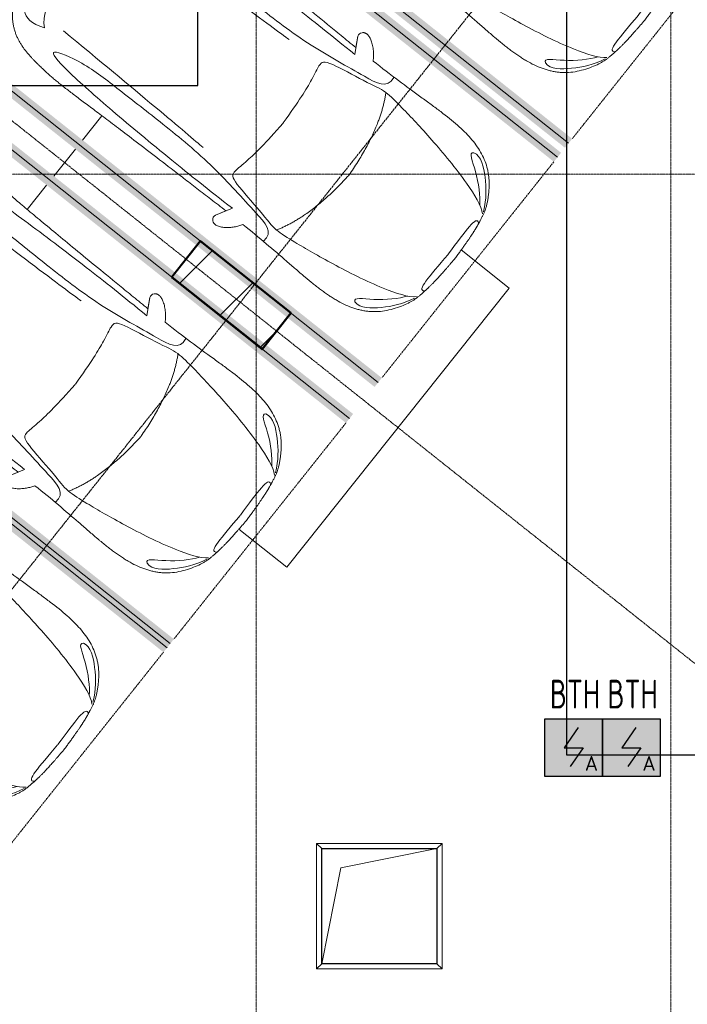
# Model space of a CAD drawing. Header units: millimetres. Extents: x -135639 to 224623, y -383017 to -59102.
# Tile 93 of 256: x 79342 to 85138, y -360829 to -352274. Entities that reach past the tile are written whole.
import ezdxf
from ezdxf.enums import TextEntityAlignment as Align

# ---------------------------------------------------------------- set-up
doc = ezdxf.new("R2010")
doc.units = ezdxf.units.MM
for name, pattern in [('ADSK_Линия сетки', [25, 20, -2.5, 0, -2.5]), ('CONTINOUS', [0]), ('Линия сетки', [25, 20, -2.5, 0, -2.5]), ('Невидимые', [5, 3, -2]), ('Штрих_3_3_', [6, 3, -3])]:
    doc.linetypes.add(name, pattern=pattern)
for name, color, linetype, lineweight in [('A-000-M_MASS', 7, 'Continuous', 18), ('A-200-M_WALL_INT', 7, 'Continuous', 18), ('A-314-M_WINDOW', 7, 'Continuous', 18), ('C-953-M_PARKING', 7, 'Continuous', 18), ('C-953-MH_PARKING', 7, 'Невидимые', 18), ('S-160-M_FOUND', 7, 'Continuous', 18), ('S-280-M_COLUMN', 7, 'Continuous', 18), ('S-280-M_STRUCT_FRAME', 7, 'Continuous', 18), ('Z-030-M_GRID', 7, 'Continuous', 9), ('ПС', 7, 'Continuous', 40), ('СС-011-ПОЖ-СИГНАЛИЗАЦИЯ', 1, 'Continuous', 30)]:
    doc.layers.add(name, color=color, linetype=linetype, lineweight=lineweight)
doc.styles.add('1111', font='isocpeur.ttf')

# ---------------------------------------------------------------- blocks, each defined once
blk = doc.blocks.new('A_PAR_Parking - M-V20-B2_-11_400_')
at = {"layer": 'C-953-M_PARKING', "true_color": 0xf7f9fb}
blk.add_hatch(color=7, dxfattribs=at).paths.add_polyline_path([(1300, 2650), (1200, 2650), (1200, -2600), (-1200, -2600), (-1200, 2650), (-1300, 2650), (-1300, -2700), (1300, -2700), (1300, 2140.3)])
at = {"layer": 'A-000-M_MASS', "color": 253, "true_color": 0xaaaaaa}
for p, q in [((-853.2, 716.7), (-993.1, 639.1)), ((-906.1, 687.4), (-993.1, 639.1)), ((853.2, 716.7), (993.1, 639.1)), ((993.1, 639.1), (906.1, 687.4))]:
    blk.add_line(p, q, dxfattribs=at)
for centre, start, end in [((-1010.2, 677.7), 223.41837, 293.93047), ((1010.2, 677.7), 246.06953, 316.58163)]:
    blk.add_arc(centre, 42.2, start, end, dxfattribs=at)
for points, knots in [([(-907.6, 876.4), (-907.6, 976), (-911.2, 1161), (-920, 1362), (-926.1, 1508.1), (-930.5, 1645.4), (-930.2, 1768.6), (-921.6, 1880.2), (-910.5, 1957.2), (-893.9, 2030.5), (-870.8, 2100), (-840.5, 2165.3), (-808.7, 2215.9), (-778.9, 2254), (-754.4, 2281.2), (-727.4, 2307.2), (-698.1, 2331.9), (-667.3, 2354.9), (-635.8, 2376.1), (-604.5, 2395.2), (-574, 2412.1), (-545.3, 2426.4), (-519.1, 2437.8), (-499.9, 2445), (-485.2, 2449.7), (-474.3, 2452.8), (-463.2, 2455.6), (-451.9, 2458.1), (-440.1, 2460.6), (-427.5, 2463), (-414, 2465.5), (-401.8, 2467.8), (-391.4, 2469.7), (-383.1, 2471.3), (-375.8, 2472.6), (-369.6, 2473.7), (-363, 2474.8), (-356.1, 2475.9), (-348.8, 2477.1), (-342.9, 2477.9), (-336.8, 2478.8), (-330.4, 2479.7), (-323.7, 2480.6), (-316.6, 2481.5), (-309.1, 2482.4), (-301.4, 2483.3), (-293.2, 2484.2), (-284.6, 2485.1), (-275.5, 2486), (-262.9, 2487.1), (-249.4, 2488.3), (-234.8, 2489.5), (-223.4, 2490.4), (-211.5, 2491.2), (-198.9, 2492.1), (-185.8, 2492.9), (-167.6, 2494), (-148.2, 2495.1), (-127.4, 2496.1), (-105.9, 2497.2), (-77.2, 2498.4), (-39.8, 2499.8), (-13, 2500.7), (0.9, 2501.1)], [-1, -1, -1, -1, -0.913265, -0.826531, -0.783163, -0.739796, -0.653061, -0.612245, -0.571429, -0.530612, -0.489796, -0.44898, -0.408163, -0.387755, -0.367347, -0.346939, -0.326531, -0.306122, -0.285714, -0.265306, -0.244898, -0.22449, -0.204082, -0.183673, -0.173469, -0.163265, -0.153061, -0.142857, -0.132653, -0.122449, -0.112245, -0.102041, -0.096939, -0.091837, -0.086735, -0.084184, -0.081633, -0.076531, -0.07398, -0.071429, -0.068878, -0.066327, -0.063776, -0.061224, -0.058673, -0.056122, -0.053571, -0.05102, -0.048469, -0.045918, -0.040816, -0.038265, -0.035714, -0.033163, -0.030612, -0.028061, -0.02551, -0.020408, -0.017857, -0.015306, -0.010204, -0.005102, 0, 0, 0, 0]), ([(0.9, 2501.1), (21.7, 2500.5), (51.4, 2499.4), (87.7, 2498), (113.2, 2496.8), (137.2, 2495.6), (159.8, 2494.4), (180.9, 2493.2), (200.8, 2491.9), (219.4, 2490.6), (236.6, 2489.3), (252.9, 2488), (267.9, 2486.6), (281.9, 2485.3), (295, 2483.9), (307, 2482.6), (319.6, 2481.1), (329.9, 2479.7), (338.4, 2478.5), (344.6, 2477.7), (350.4, 2476.8), (355.9, 2475.9), (361.2, 2475.1), (366.3, 2474.2), (371.2, 2473.4), (377.4, 2472.3), (384.7, 2471), (393, 2469.4), (403.4, 2467.5), (415.6, 2465.2), (433.6, 2461.8), (453.8, 2457.8), (475.9, 2452.6), (497.6, 2446), (520.6, 2437.4), (555.5, 2422.1), (605.5, 2395.9), (669.1, 2355.3), (729.9, 2307.4), (772.8, 2262.9), (802.5, 2224.9), (822.6, 2195.1), (840.7, 2164.2), (856.7, 2132.1), (870.9, 2098.9), (887.5, 2053.3), (903.9, 1993.8), (915.3, 1931.2), (921.9, 1879.2), (925.6, 1839.1), (928.2, 1798), (929.8, 1755.7), (930.5, 1719.5), (930.6, 1689.9), (930.5, 1667.4), (930.3, 1644.6), (929.9, 1621.4), (929.4, 1597.9), (928.5, 1566.1), (927.2, 1525.5), (924.6, 1458.6), (919.2, 1336.4), (911, 1144.9), (907.6, 970.1), (907.6, 876.4)], [-1, -1, -1, -1, -0.992347, -0.98852, -0.984694, -0.980867, -0.977041, -0.973214, -0.969388, -0.965561, -0.961735, -0.957908, -0.954082, -0.950255, -0.946429, -0.942602, -0.938776, -0.933673, -0.931122, -0.928571, -0.92602, -0.923469, -0.920918, -0.918367, -0.915816, -0.913265, -0.908163, -0.903061, -0.897959, -0.887755, -0.877551, -0.857143, -0.836735, -0.816327, -0.795918, -0.77551, -0.734694, -0.693878, -0.653061, -0.612245, -0.591837, -0.571429, -0.55102, -0.530612, -0.510204, -0.489796, -0.44898, -0.408163, -0.387755, -0.367347, -0.346939, -0.326531, -0.306122, -0.295918, -0.285714, -0.27551, -0.265306, -0.255102, -0.244898, -0.22449, -0.204082, -0.163265, -0.081633, 0, 0, 0, 0]), ([(-479.6, 2441.4), (-586, 2391.8), (-718.7, 2282.7), (-847.3, 2127.6), (-828.4, 2057)], [0, 0, 0, 0, 0.53668, 1.024735, 1.024735, 1.024735, 1.024735]), ([(-459.4, 2446), (-507.5, 2397.9), (-600.9, 2146.6), (-695.8, 1683.9), (-743.6, 1354.1), (-774.1, 1106.3), (-734.1, 996.4), (-659.8, 552.2), (-618, 522.3), (-447.3, 564.9), (-233.6, 590.3), (-1.9, 601.6)], [0, 0, 0, 0, 0.884172, 2.058368, 3.212407, 3.977765, 4.871213, 5.547774, 6.288901, 6.772879, 7.454401, 7.454401, 7.454401, 7.454401]), ([(459.4, 2446), (507.5, 2397.9), (600.9, 2146.6), (695.8, 1683.9), (743.6, 1354.1), (774.1, 1106.3), (734.1, 996.4), (659.8, 552.2), (618, 522.3), (447.3, 564.9), (233.6, 590.3), (1.9, 601.6)], [0, 0, 0, 0, 0.884172, 2.058368, 3.212407, 3.977765, 4.871213, 5.547774, 6.288901, 6.772879, 7.454401, 7.454401, 7.454401, 7.454401]), ([(479.6, 2441.4), (586, 2391.8), (718.7, 2282.7), (847.3, 2127.6), (828.4, 2057)], [0, 0, 0, 0, 0.53668, 1.024735, 1.024735, 1.024735, 1.024735]), ([(-828.4, 2057), (-802.6, 2015.7), (-728.3, 2173.2), (-566.1, 2339.3), (-504.9, 2380.6)], [0, 0, 0, 0, 0.497572, 1.022643, 1.022643, 1.022643, 1.022643]), ([(828.4, 2057), (802.6, 2015.7), (728.3, 2173.2), (566.1, 2339.3), (504.9, 2380.6)], [0, 0, 0, 0, 0.497572, 1.022643, 1.022643, 1.022643, 1.022643]), ([(-908.3, 1105.9), (-792, 1130), (-753.2, 859.4), (-662.6, 332.1), (-655.4, -196.5), (-660.5, -684.2), (-662.6, -1068.4), (-763.9, -1442.7), (-816.5, -1156.9), (-841.5, -605.2), (-856.7, -17.5), (-856.5, 453.9), (-853.2, 716.7)], [0, 0, 0, 0, 1.013953, 2.476159, 4.172855, 5.704608, 7.082231, 8.244161, 9.589947, 11.154659, 12.917121, 14.362976, 14.362976, 14.362976, 14.362976]), ([(908.3, 1105.9), (792, 1130), (753.2, 859.4), (662.6, 332.1), (655.4, -196.5), (660.5, -684.2), (662.6, -1068.4), (763.9, -1442.7), (816.5, -1156.9), (841.5, -605.2), (856.7, -17.5), (856.5, 453.9), (853.2, 716.7)], [0, 0, 0, 0, 1.013953, 2.476159, 4.172855, 5.704608, 7.082231, 8.244161, 9.589947, 11.154659, 12.917121, 14.362976, 14.362976, 14.362976, 14.362976]), ([(-1040.9, 648.7), (-1044.3, 651.7), (-1048.7, 656.6), (-1052.9, 663.7), (-1055.3, 669.5), (-1057.1, 675.4), (-1058, 681.7), (-1058.4, 688.2), (-1057.8, 701.7), (-1052.2, 723.5), (-1035.9, 755.8), (-1011.1, 789.9), (-984.6, 818.2), (-961.5, 838.8), (-943.7, 853.1), (-925.6, 865.8), (-913.6, 873), (-907.6, 876.4)], [-1, -1, -1, -1, -0.941667, -0.9125, -0.883333, -0.854167, -0.825, -0.795833, -0.766667, -0.65, -0.533333, -0.4, -0.266667, -0.2, -0.133333, -0.066667, 0, 0, 0, 0]), ([(907.6, 876.4), (912.9, 873.5), (923.4, 867.2), (944.5, 852.7), (970.5, 831.6), (999.5, 802.9), (1025.9, 770.7), (1043.2, 742.4), (1052.9, 719.4), (1057.4, 702.8), (1058.6, 689.7), (1057.9, 679.9), (1056.4, 672.8), (1054.1, 666.1), (1049.7, 657.8), (1044.8, 652.2), (1040.9, 648.7)], [-1, -1, -1, -1, -0.941667, -0.883333, -0.766667, -0.65, -0.533333, -0.4, -0.333333, -0.266667, -0.2, -0.166667, -0.133333, -0.1, -0.066667, 0, 0, 0, 0]), ([(0, -2003.8), (-45, -2003.7), (-131.8, -2001.4), (-251.9, -1990.7), (-361.8, -1973.6), (-461.5, -1950.2), (-550.8, -1921), (-629.5, -1886.4), (-686.2, -1853.3), (-726.1, -1824.5), (-753.4, -1801.8), (-773.8, -1781.9), (-788.8, -1765.5), (-799.4, -1753.1), (-809.5, -1740.4), (-818.9, -1727.5), (-827.7, -1714.4), (-836.1, -1701.2), (-843.9, -1687.9), (-851.2, -1674.4), (-857.9, -1660.8), (-864.3, -1647.2), (-870.2, -1633.6), (-875.7, -1619.8), (-880.7, -1606), (-885.4, -1592.2), (-889.8, -1578.4), (-893.7, -1564.6), (-897.4, -1550.8), (-900.7, -1537.2), (-903.9, -1523.6), (-906.6, -1510.1), (-909.2, -1496.6), (-911.6, -1483.4), (-913.8, -1470.2), (-915.7, -1457.2), (-917.5, -1444.4), (-919.2, -1431.8), (-920.9, -1419.4), (-922.8, -1403.2), (-925.1, -1383.5), (-927.6, -1360.8), (-929.8, -1338.8), (-931.7, -1317.6), (-934, -1290), (-936.3, -1256.7), (-938.2, -1217.6), (-939.4, -1178.6), (-940, -1138.8), (-940, -1097.3), (-939.4, -1038.8), (-937.7, -958.2), (-934.4, -846), (-930.5, -714.1), (-926.5, -558.6), (-922.7, -375.9), (-918.9, -163.4), (-914.9, 81.7), (-911.4, 315.4), (-908.5, 521.3), (-906.9, 630.9), (-906.1, 687.4)], [-1, -1, -1, -1, -0.97619, -0.952381, -0.928571, -0.904762, -0.880952, -0.857143, -0.833333, -0.821429, -0.809524, -0.797619, -0.791667, -0.785714, -0.779762, -0.77381, -0.767857, -0.761905, -0.755952, -0.75, -0.744048, -0.738095, -0.732143, -0.72619, -0.720238, -0.714286, -0.708333, -0.702381, -0.696429, -0.690476, -0.684524, -0.678571, -0.672619, -0.666667, -0.660714, -0.654762, -0.64881, -0.642857, -0.636905, -0.630952, -0.619048, -0.607143, -0.595238, -0.583333, -0.571429, -0.547619, -0.52381, -0.5, -0.47619, -0.452381, -0.428571, -0.380952, -0.333333, -0.285714, -0.238095, -0.190476, -0.142857, -0.095238, -0.047619, -0.02381, 0, 0, 0, 0]), ([(906.1, 687.4), (906.9, 630.9), (908.5, 521.3), (910.7, 366.9), (912.8, 221.9), (915.6, 40.8), (918.9, -163.4), (922.7, -375.9), (926.5, -558.6), (929.8, -688.2), (932.5, -780), (934.3, -843.5), (936, -902.1), (937.5, -956.3), (938.7, -1006.6), (939.6, -1053.4), (940, -1097.3), (940, -1138.8), (939.4, -1178.6), (938.2, -1217.6), (936.3, -1256.7), (934, -1290), (931.7, -1317.6), (929.8, -1338.8), (927.6, -1360.8), (925.1, -1383.5), (922.8, -1403.2), (920.9, -1419.4), (919.2, -1431.8), (917.5, -1444.4), (915.7, -1457.2), (913.8, -1470.2), (911.6, -1483.4), (909.2, -1496.6), (906.6, -1510.1), (903.9, -1523.6), (900.7, -1537.2), (897.4, -1550.8), (893.7, -1564.6), (889.8, -1578.4), (885.4, -1592.2), (880.7, -1606), (875.7, -1619.8), (870.2, -1633.6), (864.3, -1647.2), (857.9, -1660.8), (851.2, -1674.4), (843.9, -1687.9), (836.1, -1701.2), (827.7, -1714.4), (818.9, -1727.5), (809.5, -1740.4), (799.4, -1753.1), (788.8, -1765.5), (773.8, -1781.9), (753.4, -1801.8), (726.1, -1824.5), (686.2, -1853.3), (606.8, -1899.6), (494.8, -1942.4), (361.8, -1973.6), (251.9, -1990.7), (131.8, -2001.4), (45, -2003.7), (0, -2003.8)], [-1, -1, -1, -1, -0.97619, -0.952381, -0.928571, -0.904762, -0.857143, -0.809524, -0.761905, -0.714286, -0.690476, -0.666667, -0.642857, -0.619048, -0.595238, -0.571429, -0.547619, -0.52381, -0.5, -0.47619, -0.452381, -0.428571, -0.416667, -0.404762, -0.392857, -0.380952, -0.369048, -0.363095, -0.357143, -0.35119, -0.345238, -0.339286, -0.333333, -0.327381, -0.321429, -0.315476, -0.309524, -0.303571, -0.297619, -0.291667, -0.285714, -0.279762, -0.27381, -0.267857, -0.261905, -0.255952, -0.25, -0.244048, -0.238095, -0.232143, -0.22619, -0.220238, -0.214286, -0.208333, -0.202381, -0.190476, -0.178571, -0.166667, -0.142857, -0.095238, -0.071429, -0.047619, -0.02381, 0, 0, 0, 0]), ([(-643, -1534.6), (-731.6, -1765.4), (-468.2, -1854.8), (-203.3, -1891), (-1.9, -1901.6)], [0, 0, 0, 0, 0.867049, 1.684227, 1.684227, 1.684227, 1.684227]), ([(-643, -1534.6), (-569.6, -1622.1), (-348.5, -1664.3), (-124, -1672.4), (-1.9, -1676.2)], [0, 0, 0, 0, 0.616728, 1.242165, 1.242165, 1.242165, 1.242165]), ([(643, -1534.6), (731.6, -1765.4), (468.2, -1854.8), (203.3, -1891), (1.9, -1901.6)], [0, 0, 0, 0, 0.867049, 1.684227, 1.684227, 1.684227, 1.684227]), ([(643, -1534.6), (569.6, -1622.1), (348.5, -1664.3), (124, -1672.4), (1.9, -1676.2)], [0, 0, 0, 0, 0.616728, 1.242165, 1.242165, 1.242165, 1.242165])]:
    blk.add_open_spline(points, degree=3, knots=knots, dxfattribs=at)
for points, degree in [([(-376.2, 2469.9), (-425, 2411.7), (-256.6, 2425), (-1.9, 2431.6)], 3), ([(376.2, 2469.9), (425, 2411.7), (256.6, 2425), (1.9, 2431.6)], 3), ([(-1.9, 1329.8), (-478.1, 1299.2), (-761.9, 1135.3)], 2), ([(1.9, 1329.8), (478.1, 1299.2), (761.9, 1135.3)], 2), ([(-599.3, 190.1), (-592, 24.4), (-575.2, -588.2), (-560, -1389.4)], 3), ([(599.3, 190.1), (592, 24.4), (575.2, -588.2), (560, -1389.4)], 3)]:
    blk.add_open_spline(points, degree=degree, dxfattribs=at)
at = {"layer": 'C-953-M_PARKING', "color": 253, "true_color": 0xaaaaaa}
for p, q in [((-1250, -2650), (-1250, 2650)), ((1250, 2650), (1250, -2650)), ((822.6, -2197.9), (822.1, -2200.1)), ((822.1, -2200.1), (822.6, -2197.9)), ((822.1, -2200.1), (822.1, -2433.8)), ((824.5, -2196.4), (822.6, -2197.9)), ((822.6, -2197.9), (824.5, -2196.4)), ((828.2, -2195.4), (824.5, -2196.4)), ((824.5, -2196.4), (828.2, -2195.4)), ((833.8, -2195), (828.2, -2195.4)), ((839.8, -2195.4), (833.8, -2195)), ((843.6, -2196.4), (839.8, -2195.4)), ((839.8, -2195.4), (843.6, -2196.4)), ((845.7, -2197.9), (843.6, -2196.4)), ((843.6, -2196.4), (845.7, -2197.9)), ((846.5, -2200.1), (845.7, -2197.9)), ((845.7, -2197.9), (846.5, -2200.1)), ((938, -2198.7), (846.5, -2425.3)), ((846.5, -2425.3), (846.5, -2200.1)), ((939, -2197.3), (938, -2198.7)), ((938, -2198.7), (939, -2197.3)), ((941, -2196.1), (939, -2197.3)), ((939, -2197.3), (941, -2196.1)), ((944.2, -2195.3), (941, -2196.1)), ((941, -2196.1), (944.2, -2195.3)), ((948.9, -2195), (944.2, -2195.3)), ((944.2, -2195.3), (948.9, -2195)), ((953.2, -2195.3), (948.9, -2195)), ((948.9, -2195), (953.2, -2195.3)), ((956.4, -2196.1), (953.2, -2195.3)), ((953.2, -2195.3), (956.4, -2196.1)), ((958.5, -2197.3), (956.4, -2196.1)), ((956.4, -2196.1), (958.5, -2197.3)), ((959.7, -2198.7), (958.5, -2197.3)), ((958.5, -2197.3), (959.7, -2198.7)), ((1058.6, -2425.3), (959.7, -2198.7)), ((1059.2, -2197.9), (1058.6, -2200.1)), ((1058.6, -2200.1), (1059.2, -2197.9)), ((1058.6, -2200.1), (1058.6, -2425.3)), ((1061.1, -2196.4), (1059.2, -2197.9)), ((1059.2, -2197.9), (1061.1, -2196.4)), ((1064.9, -2195.4), (1061.1, -2196.4)), ((1061.1, -2196.4), (1064.9, -2195.4)), ((1070.4, -2195), (1064.9, -2195.4)), ((1076.3, -2195.4), (1070.4, -2195)), ((1080, -2196.4), (1076.3, -2195.4)), ((1076.3, -2195.4), (1080, -2196.4)), ((1082.1, -2197.9), (1080, -2196.4)), ((1080, -2196.4), (1082.1, -2197.9)), ((1082.7, -2200.1), (1082.1, -2197.9)), ((1082.1, -2197.9), (1082.7, -2200.1)), ((1082.7, -2433.8), (1082.7, -2200.1)), ((869.4, -2430.3), (950, -2231.9)), ((950, -2231.9), (1037.2, -2429.5)), ((822.1, -2433.8), (825.8, -2443.3)), ((825.8, -2443.3), (833.1, -2445.9)), ((833.1, -2445.9), (846, -2445.9)), ((846, -2445.9), (854.6, -2444.9)), ((854.6, -2444.9), (861.1, -2441.8)), ((861.1, -2441.8), (865.9, -2436.9)), ((865.9, -2436.9), (869.4, -2430.3)), ((1037.2, -2429.5), (1041.4, -2437.3)), ((1041.4, -2437.3), (1046.1, -2442.4)), ((1046.1, -2442.4), (1051.3, -2445.1)), ((1051.3, -2445.1), (1057.5, -2445.9)), ((1057.5, -2445.9), (1071.8, -2445.9)), ((1071.8, -2445.9), (1075.5, -2445.3)), ((1075.5, -2445.3), (1071.8, -2445.9)), ((1075.5, -2445.3), (1079, -2443.3)), ((1079, -2443.3), (1075.5, -2445.3)), ((1079, -2443.3), (1081.6, -2439.5)), ((1081.6, -2439.5), (1079, -2443.3)), ((1081.6, -2439.5), (1082.7, -2433.8)), ((1250, -2650), (-1250, -2650))]:
    blk.add_line(p, q, dxfattribs=at)
at = {"layer": 'C-953-MH_PARKING', "color": 253, "linetype": 'Штрих_3_3_', "true_color": 0xaaaaaa}
blk.add_line((-1200, 2650), (1200, 2650), dxfattribs=at)
blk = doc.blocks.new('105_Приямок_C крышкой - 1000x1000-3524621-B2_-11_400_')
at = {"layer": 'A-314-M_WINDOW', "color": 253, "true_color": 0xaaaaaa}
for p, q in [((-545, -545), (-545, 545)), ((-545, 545), (545, 545)), ((545, 545), (545, -545)), ((545, -545), (-545, -545))]:
    blk.add_line(p, q, dxfattribs=at)
at = {"layer": 'S-280-M_STRUCT_FRAME', "color": 253, "true_color": 0xaaaaaa}
for p, q in [((-500, 500), (-545, 545)), ((500, 500), (545, 545)), ((-500, -500), (-545, -545)), ((500, -500), (545, -545))]:
    blk.add_line(p, q, dxfattribs=at)
blk = doc.blocks.new('135_SLK_GD_AR_rvt-1-B2_-11_400_')
at = {"layer": 'A-200-M_WALL_INT', "color": 253, "lineweight": 40, "true_color": 0xaaaaaa}
for p, q in [((89467.8, 7519.4), (89216.3, 7203.2)), ((89469.4, 7518.2), (89467.8, 7519.4)), ((90253.5, 6894.4), (89469.4, 7518.2)), ((89216.3, 7203.2), (89217.9, 7202)), ((89217.9, 7202), (90000.5, 6579.5)), ((90002, 6578.2), (90252.3, 6892.8)), ((90252.3, 6892.8), (90253.5, 6894.4)), ((90000.5, 6579.5), (90002, 6578.2))]:
    blk.add_line(p, q, dxfattribs=at)
at = {"layer": 'A-314-M_WINDOW', "color": 253, "lineweight": 18, "true_color": 0xaaaaaa}
blk.add_blockref('105_Приямок_C крышкой - 1000x1000-3524621-B2_-11_400_', (91020, 1740), dxfattribs=at)
at = {"layer": 'C-953-M_PARKING', "color": 253, "lineweight": 18, "true_color": 0xaaaaaa, "rotation": 231.4999999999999}
for p in [(91366.9, 10996), (89714.1, 8918.2), (87908.8, 6648.6), (86324.5, 4656.9)]:
    blk.add_blockref('A_PAR_Parking - M-V20-B2_-11_400_', p, dxfattribs=at)
blk = doc.blocks.new('Бетон-Прямоугольная-Колонна - CLM_Подземные этажи_В40-400х1000-V238-B2_-11_400_')
at = {"layer": 'S-280-M_COLUMN', "lineweight": 9, "true_color": 0xaaaaaa}
h = blk.add_hatch(dxfattribs=at)
h.set_pattern_fill('FP_118', color=253, style=0, pattern_type=2)
h.set_pattern_definition([(353.5, (-61377.75, 65839.3), (100.638, 883.285), []), (353.5, (-60986.4, 65347.3), (100.638, 883.285), [1111.25, -222.25, 6.706, -215.544])])
h.paths.add_polyline_path([(-200, -500), (200, -500), (200, 500), (-200, 500), (-200, 40.7)])
at = {"layer": 'S-280-M_COLUMN', "color": 253, "lineweight": 40, "true_color": 0xaaaaaa}
for p, q in [((200, 500), (-200, 500)), ((-200, 500), (-200, -500)), ((200, -500), (200, 500)), ((-200, -500), (200, -500))]:
    blk.add_line(p, q, dxfattribs=at)
blk = doc.blocks.new('ADSK_ОбобщеннаяМодель_ОтверстиеПрямоугольное_вПерекрытии - ADSK_ОтверстиеПрямоугольное_вПерекрытии-V240-B2_-11_400_')
at = {"layer": 'A-000-M_MASS', "color": 253, "lineweight": 30, "true_color": 0xaaaaaa}
for p, q in [((-500, -500), (-500, 500)), ((-500, 500), (500, 500)), ((500, 500), (500, -500)), ((500, -500), (-500, -500))]:
    blk.add_line(p, q, dxfattribs=at)
at = {"layer": 'A-000-M_MASS', "color": 253, "true_color": 0xaaaaaa}
for p, q in [((-333.3, 333.3), (500, 500)), ((-500, -500), (-333.3, 333.3))]:
    blk.add_line(p, q, dxfattribs=at)
blk = doc.blocks.new('135_SLK_GD_KR_rvt-1-B2_-11_400_')
at = {"layer": 'S-160-M_FOUND', "color": 253, "true_color": 0xaaaaaa}
for p, q in [((88611.1, 8607.9), (88442.7, 8396.1)), ((88380.5, 8317.9), (88193.7, 8083.1)), ((88131.5, 8004.8), (87963, 7793.1)), ((92147.6, 7110.2), (91730.8, 7441.8)), ((90217.8, 4684.1), (92147.6, 7110.2)), ((89801, 5015.7), (90217.8, 4684.1))]:
    blk.add_line(p, q, dxfattribs=at)
at = {"layer": 'A-000-M_MASS', "color": 253, "lineweight": 18, "true_color": 0xaaaaaa}
blk.add_blockref('ADSK_ОбобщеннаяМодель_ОтверстиеПрямоугольное_вПерекрытии - ADSK_ОтверстиеПрямоугольное_вПерекрытии-V240-B2_-11_400_', (91020, 1740), dxfattribs=at)
at = {"layer": 'S-280-M_COLUMN', "color": 253, "lineweight": 18, "true_color": 0xaaaaaa, "rotation": 51.49999999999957}
blk.add_blockref('Бетон-Прямоугольная-Колонна - CLM_Подземные этажи_В40-400х1000-V238-B2_-11_400_', (89734.9, 7048.8), dxfattribs=at)
blk = doc.blocks.new('-2 этаж')
at = {"layer": 'Z-030-M_GRID', "color": 253, "linetype": 'Линия сетки', "true_color": 0xaaaaaa}
for p, q in [((349042.3, -369622.9), (349042.3, -216207.4)), ((352642.3, -369622.7), (352642.3, -216207.4)), ((415043.2, -341827.3), (255413.4, -341827.3))]:
    blk.add_line(p, q, dxfattribs=at)
at = {"layer": 'Z-030-M_GRID', "color": 254, "linetype": 'ADSK_Линия сетки', "true_color": 0xd4d4d4}
for p, q in [((354710.8, -335642.3), (334818, -360651)), ((340913.4, -336583.6), (361647.5, -353076.2))]:
    blk.add_line(p, q, dxfattribs=at)
at = {"lineweight": 5}
for name in ['135_SLK_GD_KR_rvt-1-B2_-11_400_', '135_SLK_GD_AR_rvt-1-B2_-11_400_']:
    blk.add_blockref(name, (259092.3, -349927.3), dxfattribs=at)
blk = doc.blocks.new('*U4706')
at = {"lineweight": 35, "true_color": 0xffffff}
h = blk.add_hatch(color=7, dxfattribs=at)
h.dxf.hatch_style = 1
h.paths.add_polyline_path([(0, 499.6), (0, 0), (499.6, 0), (499.6, 499.6)])
at = {"color": 1, "linetype": 'ByBlock', "lineweight": -2}
for p, q in [((289.5, 426.3), (166.9, 249.8)), ((166.9, 249.8), (332.7, 249.8)), ((332.7, 249.8), (219.3, 86.3))]:
    blk.add_line(p, q, dxfattribs=at)
at = {"color": 1, "linetype": 'ByBlock', "lineweight": -2, "ltscale": 0.1}
blk.add_lwpolyline([(0, 499.6), (499.6, 499.6), (499.6, 0), (0, 0)], close=True, dxfattribs=at)
at = {"color": 1, "linetype": 'ByBlock', "lineweight": -2, "ltscale": 1000, "style": '1111'}
blk.add_text('A', height=128.1, dxfattribs=at).set_placement((403.4, 49.2), align=Align.CENTER)
at = {"color": 0, "linetype": 'ByBlock', "lineweight": -2, "style": '1111'}
blk.add_attdef('INDEX', (-63.3, -234.7), '', height=125, dxfattribs=at)
at = {"color": 0, "linetype": 'ByBlock', "lineweight": -2, "style": '1111', "flags": 1}
for tag, p in [('NAME_DEVICE', (-64.1, -421.2)), ('NUM_POM', (-81.6, -847))]:
    blk.add_attdef(tag, p, '', height=125, dxfattribs=at)
at = {"color": 0, "linetype": 'ByBlock', "lineweight": -2, "style": '1111', "width": 0.7}
blk.add_attdef('NUM_DEVICE', (-64.1, -629.5), '', height=125, dxfattribs=at)

msp = doc.modelspace()

# ---------------------------------------------------------------- linework, layer by layer
at = {"layer": 'СС-011-ПОЖ-СИГНАЛИЗАЦИЯ', "lineweight": 30}
for points in [[(77449, -347595.9), (77449, -352846.7), (80887.2, -352846.7), (80887.2, -347826.3)], [(84088.1, -347826.3), (84088.1, -358660.6), (85266.1, -358660.6), (85266.1, -362613.6), (89187.8, -362613.6), (92679.7, -358734)]]:
    msp.add_lwpolyline(points, dxfattribs=at)

# ---------------------------------------------------------------- block references
at = {"color": 0}
msp.add_blockref('-2 этаж', (-267647.8, -11788.6), dxfattribs=at)
at = {"layer": 'ПС', "color": 7, "linetype": 'CONTINOUS', "lineweight": 30, "ltscale": 100}
ref = msp.add_blockref('*U4706', (83901.7, -358849.2), dxfattribs=dict(at, xscale=1.000736, yscale=1.000736, zscale=1.000736))
ref.add_attrib('NUM_DEVICE', 'BTH', dxfattribs={"layer": '0', "color": 0, "linetype": 'ByBlock', "lineweight": -2, "ltscale": 100, "height": 250.18, "style": '1111', "width": 0.7}).set_placement((84163.4, -358258.7), align=Align.CENTER)
ref = msp.add_blockref('*U4706', (84401.6, -358849.2), dxfattribs=dict(at, xscale=1.000736, yscale=1.000736, zscale=1.000736))
ref.add_attrib('NUM_DEVICE', 'BTH', dxfattribs={"layer": '0', "color": 0, "linetype": 'ByBlock', "lineweight": -2, "ltscale": 100, "height": 250.18, "style": '1111', "width": 0.7}).set_placement((84663.4, -358258.7), align=Align.CENTER)

doc.saveas('drawing.dxf')
